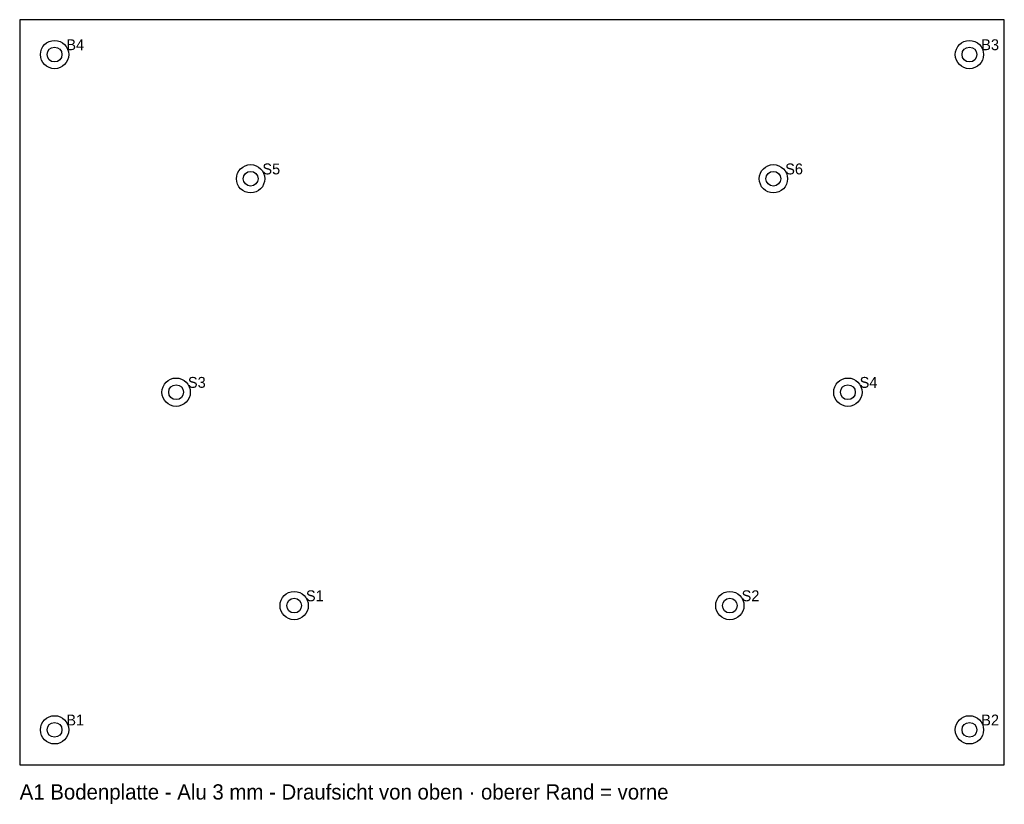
# Model space of a CAD drawing. Header units: millimetres. Extents: x 0 to 226, y -9 to 171.
import ezdxf

# ---------------------------------------------------------------- set-up
doc = ezdxf.new("R2010")
doc.units = ezdxf.units.MM
for name, color, linetype in [('BOHRUNG', 1, 'Continuous'), ('KONTUR', 7, 'Continuous'), ('SENKUNG', 4, 'Continuous'), ('TEXT', 8, 'Continuous')]:
    doc.layers.add(name, color=color, linetype=linetype)

msp = doc.modelspace()

# ---------------------------------------------------------------- linework, layer by layer
at = {"layer": 'BOHRUNG'}
for centre in [(8, 163), (218, 163), (53, 134.49), (173, 134.49), (35.91, 85.5), (190.09, 85.5), (63, 36.52), (163, 36.52), (8, 8), (218, 8)]:
    msp.add_circle(centre, 1.7, dxfattribs=at)
at = {"layer": 'KONTUR'}
msp.add_lwpolyline([(0, 0), (226, 0), (226, 171), (0, 171)], close=True, dxfattribs=at)
at = {"layer": 'SENKUNG'}
for centre in [(8, 163), (218, 163), (53, 134.49), (173, 134.49), (35.91, 85.5), (190.09, 85.5), (63, 36.52), (163, 36.52), (8, 8), (218, 8)]:
    msp.add_circle(centre, 3.25, dxfattribs=at)

# ---------------------------------------------------------------- texts
at = {"layer": 'TEXT'}
for s, height, p in [('B4', 2.5, (10.7, 164)), ('B3', 2.5, (220.7, 164)), ('S5', 2.5, (55.7, 135.49)), ('S6', 2.5, (175.7, 135.49)), ('S3', 2.5, (38.61, 86.5)), ('S4', 2.5, (192.79, 86.5)), ('S1', 2.5, (65.7, 37.52)), ('S2', 2.5, (165.7, 37.52)), ('B1', 2.5, (10.7, 9)), ('B2', 2.5, (220.7, 9)), ('A1 Bodenplatte - Alu 3 mm - Draufsicht von oben · oberer Rand = vorne', 3.5, (0, -8))]:
    msp.add_text(s, height=height, dxfattribs=at).set_placement(p)

doc.saveas('drawing.dxf')
